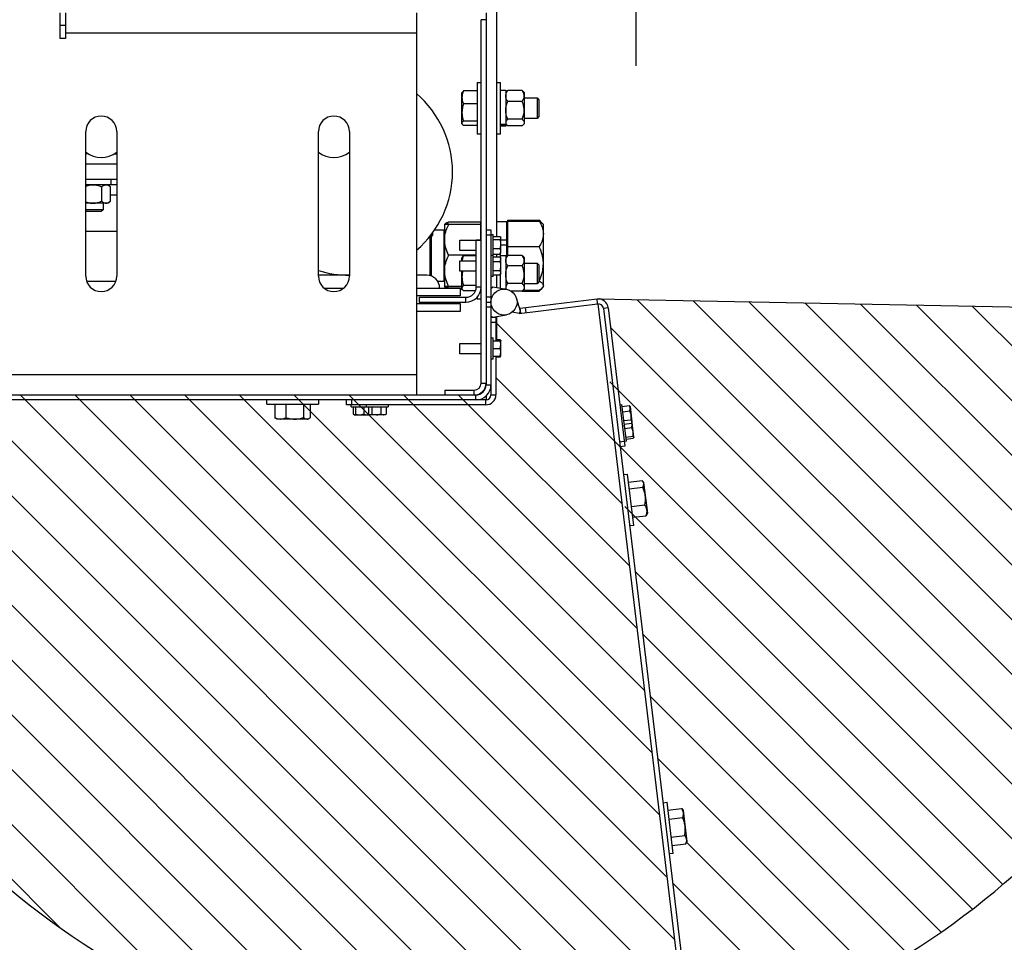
# Model space of a CAD drawing. Header units: inches. Extents: x 170 to 288, y 234 to 248.
# Tile 252 of 256: x 231.731 to 232.526, y 237.284 to 238.028. Entities that reach past the tile are written whole.
import ezdxf

# ---------------------------------------------------------------- set-up
doc = ezdxf.new("R2010")
doc.units = ezdxf.units.IN
doc.header["$LTSCALE"] = 0.25
doc.header["$MEASUREMENT"] = 0
doc.layers.add('ANNOTATIONS', color=1, linetype='Continuous')
doc.layers.add('STANDARD Z GUIDE MOTOR LH', color=7, linetype='Continuous')
doc.styles.add('ARIAL', font='arial.ttf', dxfattribs={"height": 0.09375})
doc.dimstyles.new('STANDARD$0', dxfattribs={"dimtxt": 0.09375, "dimasz": 0.09375, "dimexe": 0.03125, "dimexo": 0.046875, "dimgap": 0.09, "dimtad": 0, "dimtih": 1, "dimtoh": 1, "dimdec": 4, "dimzin": 0, "dimdsep": 46, "dimtxsty": 'ARIAL', "dimcen": 0.09, "dimadec": 0, "dimazin": 0, "dimtfac": 1, "dimtdec": 4, "dimtofl": 0, "dimtmove": 0, "dimatfit": 1, "dimfxl": 1, "dimtolj": 1, "dimtzin": 0, "dimarcsym": 0})

# ---------------------------------------------------------------- blocks, each defined once
blk = doc.blocks.new('*D30')
at = {"layer": 'ANNOTATIONS', "color": 0, "lineweight": -2, "transparency": 16777216}
for p, q in [((232.27545, 238.03768), (233.01223, 238.03768)), ((232.98098, 237.94393), (232.98098, 237.8032)), ((232.98098, 237.27493), (232.98098, 237.52619)), ((232.16224, 237.18118), (233.01223, 237.18118))]:
    blk.add_line(p, q, dxfattribs=at)
at = {"layer": 'ANNOTATIONS', "color": 0, "transparency": 16777216}
for points in [[(232.96536, 237.94393), (232.99661, 237.94393), (232.98098, 238.03768)], [(232.96536, 237.27493), (232.99661, 237.27493), (232.98098, 237.18118)]]:
    blk.add_solid(points, dxfattribs=at)
at = {"layer": 'defpoints', "color": 0, "transparency": 16777216}
for p in [(232.22858, 238.03768), (232.11536, 237.18118), (232.98098, 237.18118)]:
    blk.add_point(p, dxfattribs=at)
at = {"layer": 'ANNOTATIONS', "color": 0, "transparency": 16777216, "insert": (232.98098, 237.6647), "char_height": 0.09375, "attachment_point": 5, "style": 'ARIAL'}
blk.add_mtext('\\A1;25 3/8"', dxfattribs=at)
blk = doc.blocks.new('*D27')
at = {"layer": 'ANNOTATIONS', "color": 0, "lineweight": -2, "transparency": 16777216}
for p, q in [((231.50844, 237.83422), (231.50844, 236.99501)), ((232.74081, 237.74534), (232.74081, 236.99501)), ((231.60219, 237.02626), (231.83514, 237.02626)), ((232.64706, 237.02626), (232.41412, 237.02626))]:
    blk.add_line(p, q, dxfattribs=at)
at = {"layer": 'ANNOTATIONS', "color": 0, "transparency": 16777216}
for points in [[(231.60219, 237.04189), (231.60219, 237.01064), (231.50844, 237.02626)], [(232.64706, 237.04189), (232.64706, 237.01064), (232.74081, 237.02626)]]:
    blk.add_solid(points, dxfattribs=at)
at = {"layer": 'defpoints', "color": 0, "transparency": 16777216}
for p in [(231.50844, 237.88109), (232.74081, 237.79222), (232.74081, 237.02626)]:
    blk.add_point(p, dxfattribs=at)
at = {"layer": 'ANNOTATIONS', "color": 0, "transparency": 16777216, "insert": (232.12463, 237.02626), "char_height": 0.09375, "attachment_point": 5, "style": 'ARIAL'}
blk.add_mtext('\\A1;35 3/4"', dxfattribs=at)

msp = doc.modelspace()

# ---------------------------------------------------------------- linework, layer by layer
at = {"layer": 'STANDARD Z GUIDE MOTOR LH'}
for p, q in [((232.22858, 238.27489), (232.22858, 237.99081)), ((232.11608, 238.03768), (232.11608, 237.85317)), ((231.76411, 238.01288), (231.76411, 238.03372)), ((231.76828, 238.03372), (231.76828, 238.01288)), ((232.05161, 238.03372), (232.05161, 237.72518)), ((232.10774, 238.02805), (232.10378, 238.02805)), ((232.10378, 237.73482), (232.10378, 238.02805)), ((232.10774, 238.03372), (232.10774, 237.73352)), ((231.76828, 238.0233), (231.76411, 238.0233)), ((231.76828, 238.01288), (231.76411, 238.01288)), ((232.05161, 238.01705), (231.76828, 238.01705)), ((232.10044, 237.97747), (232.10378, 237.97747)), ((232.10044, 237.97747), (232.10044, 237.9358)), ((232.11608, 237.97747), (232.11941, 237.97747)), ((232.11941, 237.9358), (232.11941, 237.97747)), ((232.08831, 237.96913), (232.08855, 237.96955)), ((232.08831, 237.94413), (232.08831, 237.96913)), ((232.10044, 237.97053), (232.08943, 237.97053)), ((232.11941, 237.97112), (232.12358, 237.97112)), ((232.12358, 237.97112), (232.12358, 237.94215)), ((232.12358, 237.96913), (232.12441, 237.9701)), ((232.13684, 237.97092), (232.12524, 237.97092)), ((232.13768, 237.9701), (232.13851, 237.96913)), ((232.13851, 237.96913), (232.13851, 237.94413)), ((232.13851, 237.96497), (232.14892, 237.96497)), ((232.14892, 237.96497), (232.15044, 237.96344)), ((232.14892, 237.96497), (232.14892, 237.9483)), ((232.10044, 237.96018), (232.08943, 237.96018)), ((232.13684, 237.96199), (232.12524, 237.96199)), ((232.15044, 237.96344), (232.15044, 237.94983)), ((232.14892, 237.9483), (232.13851, 237.9483)), ((232.15044, 237.94983), (232.14892, 237.9483)), ((232.08855, 237.94372), (232.08831, 237.94413)), ((232.10044, 237.94629), (232.08943, 237.94629)), ((232.10044, 237.94274), (232.08943, 237.94274)), ((232.11941, 237.94365), (232.12358, 237.94365)), ((232.11941, 237.94281), (232.12358, 237.94281)), ((232.12358, 237.94215), (232.11941, 237.94215)), ((232.12441, 237.94317), (232.12358, 237.94413)), ((232.13684, 237.94771), (232.12524, 237.94771)), ((232.13684, 237.94235), (232.12524, 237.94235)), ((232.13851, 237.94413), (232.13768, 237.94317)), ((231.78473, 237.82112), (231.78473, 237.93778)), ((231.80973, 237.93778), (231.80973, 237.82112)), ((231.97244, 237.82112), (231.97244, 237.93778)), ((231.99744, 237.93778), (231.99744, 237.82112)), ((232.10378, 237.9358), (232.10044, 237.9358)), ((232.11941, 237.9358), (232.11608, 237.9358)), ((231.78662, 237.91987), (231.78473, 237.91987)), ((231.80788, 237.91987), (231.80973, 237.91987)), ((231.80973, 237.91153), (231.78473, 237.91153)), ((231.80973, 237.89903), (231.78473, 237.89903)), ((231.80973, 237.89487), (231.78473, 237.89487)), ((231.79758, 237.8816), (231.79758, 237.8932)), ((231.80286, 237.89487), (231.8048, 237.8932)), ((231.8048, 237.8816), (231.8048, 237.8932)), ((231.80485, 237.89903), (231.80485, 237.89487)), ((231.8048, 237.8866), (231.80973, 237.8866)), ((231.80286, 237.87993), (231.78473, 237.87993)), ((231.7987, 237.87993), (231.7987, 237.87473)), ((231.8048, 237.8816), (231.80286, 237.87993)), ((231.7987, 237.87473), (231.78473, 237.87473)), ((231.79717, 237.8732), (231.78473, 237.8732)), ((231.7987, 237.87473), (231.79717, 237.8732)), ((232.07421, 237.86269), (232.07451, 237.86304)), ((232.07421, 237.86268), (232.07421, 237.81269)), ((232.10324, 237.86474), (232.07754, 237.86474)), ((232.10324, 237.8628), (232.07754, 237.8628)), ((232.10324, 237.86474), (232.10324, 237.85021)), ((232.10324, 237.86268), (232.10378, 237.86268)), ((232.11608, 237.86513), (232.12441, 237.86513)), ((232.12441, 237.83677), (232.12441, 237.86513)), ((232.12441, 237.86268), (232.12494, 237.86268)), ((232.12494, 237.86638), (232.12494, 237.83736)), ((232.12494, 237.86638), (232.15064, 237.86638)), ((232.12494, 237.86552), (232.15064, 237.86552)), ((232.15064, 237.86638), (232.15144, 237.86502)), ((232.15195, 237.86503), (232.15324, 237.86354)), ((232.15324, 237.86354), (232.15398, 237.86268)), ((232.15398, 237.81268), (232.15398, 237.86268)), ((231.80973, 237.85727), (231.78473, 237.85727)), ((232.06245, 237.85323), (232.06245, 237.82155)), ((232.06415, 237.85372), (232.06271, 237.85356)), ((232.06295, 237.82141), (232.06295, 237.85358)), ((232.06337, 237.85363), (232.06337, 237.82126)), ((232.06367, 237.8548), (232.06441, 237.8548)), ((232.06441, 237.85578), (232.06441, 237.85378)), ((232.06634, 237.85852), (232.07379, 237.85852)), ((232.07379, 237.85852), (232.07379, 237.81685)), ((232.07379, 237.85435), (232.07421, 237.85435)), ((232.10774, 237.85854), (232.11171, 237.85854)), ((232.10774, 237.85438), (232.11171, 237.85438)), ((232.11171, 237.85854), (232.11171, 237.72538)), ((232.11171, 237.85471), (232.11338, 237.85471)), ((232.11338, 237.82071), (232.11338, 237.85471)), ((232.11338, 237.85317), (232.11915, 237.85317)), ((232.11943, 237.85278), (232.11971, 237.85229)), ((232.08671, 237.85021), (232.10378, 237.85021)), ((232.08671, 237.84188), (232.08671, 237.85021)), ((232.10378, 237.85011), (232.09981, 237.85011)), ((232.09981, 237.81241), (232.09981, 237.85011)), ((232.11338, 237.8506), (232.11915, 237.8506)), ((232.11915, 237.8506), (232.11971, 237.85188)), ((232.11971, 237.83979), (232.11971, 237.85229)), ((232.12441, 237.85012), (232.11971, 237.85012)), ((232.12441, 237.84614), (232.11971, 237.84614)), ((232.12494, 237.84497), (232.15064, 237.84497)), ((232.09981, 237.83791), (232.07754, 237.83791)), ((232.09981, 237.84188), (232.08671, 237.84188)), ((232.08869, 237.83644), (232.08943, 237.83742)), ((232.09981, 237.83742), (232.08943, 237.83742)), ((232.11171, 237.83804), (232.11338, 237.83804)), ((232.11338, 237.84347), (232.11915, 237.84347)), ((232.11338, 237.83892), (232.11915, 237.83892)), ((232.11608, 237.83892), (232.11608, 237.83659)), ((232.11915, 237.83892), (232.11971, 237.8412)), ((232.11935, 237.83935), (232.11915, 237.83892)), ((232.11941, 237.83643), (232.11941, 237.83925)), ((232.11941, 237.83778), (232.12358, 237.83778)), ((232.11971, 237.83979), (232.11943, 237.83931)), ((232.12358, 237.83778), (232.12358, 237.81064)), ((232.12358, 237.8358), (232.12474, 237.83715)), ((232.12524, 237.83769), (232.12473, 237.83712)), ((232.13684, 237.83769), (232.12524, 237.83769)), ((232.13684, 237.83769), (232.13736, 237.83712)), ((232.13735, 237.83715), (232.13851, 237.8358)), ((232.08671, 237.83354), (232.09981, 237.83354)), ((232.08671, 237.82521), (232.08671, 237.83354)), ((232.08831, 237.8358), (232.08868, 237.83644)), ((232.08831, 237.83354), (232.08831, 237.8358)), ((232.11338, 237.83659), (232.11915, 237.83659)), ((232.11338, 237.83299), (232.11915, 237.83299)), ((232.11915, 237.83659), (232.11971, 237.83563)), ((232.11915, 237.83299), (232.11971, 237.83479)), ((232.11971, 237.82313), (232.11971, 237.83563)), ((232.13684, 237.82951), (232.12524, 237.82951)), ((232.13851, 237.8358), (232.13851, 237.8108)), ((232.13851, 237.83163), (232.14892, 237.83163)), ((232.14892, 237.83163), (232.15044, 237.83011)), ((232.14892, 237.83163), (232.14892, 237.81497)), ((232.15044, 237.83011), (232.15044, 237.81649)), ((231.99744, 237.82188), (231.97244, 237.82188)), ((232.05983, 237.82188), (232.05161, 237.82188)), ((232.07421, 237.82102), (232.07379, 237.82102)), ((232.09981, 237.82521), (232.08671, 237.82521)), ((232.08831, 237.8108), (232.08831, 237.82521)), ((232.11338, 237.82577), (232.11915, 237.82577)), ((232.11338, 237.82216), (232.11915, 237.82216)), ((232.11608, 237.82216), (232.11608, 237.81202)), ((232.11915, 237.82216), (232.11971, 237.82396)), ((232.11971, 237.82313), (232.11915, 237.82216)), ((232.11941, 237.81141), (232.11941, 237.82246)), ((231.80898, 237.81685), (231.78549, 237.81685)), ((232.07379, 237.81685), (232.06874, 237.81685)), ((232.09981, 237.81363), (232.08943, 237.81363)), ((232.11338, 237.82071), (232.11171, 237.82071)), ((232.13684, 237.81512), (232.12524, 237.81512)), ((232.14892, 237.81497), (232.13851, 237.81497)), ((232.15044, 237.81649), (232.14892, 237.81497)), ((232.15044, 237.81713), (232.15064, 237.81713)), ((231.977, 237.81147), (231.99289, 237.81147)), ((232.05161, 237.81147), (232.08691, 237.81147)), ((232.08691, 237.80522), (232.05161, 237.80522)), ((232.07451, 237.81233), (232.07421, 237.81268)), ((232.07421, 237.81268), (232.07421, 237.81268)), ((232.08831, 237.8128), (232.07754, 237.8128)), ((232.08831, 237.81257), (232.07754, 237.81257)), ((232.08691, 237.81147), (232.08691, 237.80522)), ((232.08841, 237.81063), (232.08691, 237.81063)), ((232.08868, 237.81016), (232.08831, 237.8108)), ((232.09916, 237.80919), (232.08943, 237.80919)), ((232.09981, 237.81241), (232.10378, 237.81241)), ((232.11171, 237.8112), (232.11331, 237.81254)), ((232.11331, 237.81254), (232.12412, 237.81054)), ((232.12294, 237.81075), (232.12358, 237.81075)), ((232.12375, 237.8106), (232.12358, 237.8108)), ((232.13684, 237.80891), (232.12809, 237.80891)), ((232.13691, 237.80899), (232.15064, 237.80899)), ((232.13851, 237.8108), (232.13735, 237.80946)), ((232.13769, 237.80985), (232.15064, 237.80985)), ((232.15324, 237.81183), (232.15195, 237.81034)), ((232.15398, 237.81268), (232.15324, 237.81183)), ((232.05161, 237.79897), (232.08691, 237.79897)), ((232.05378, 237.80408), (232.09148, 237.80408)), ((232.05378, 237.80408), (232.05378, 237.80011)), ((232.05378, 237.80011), (232.09148, 237.80011)), ((232.08691, 237.79897), (232.08691, 237.79272)), ((232.09148, 237.80011), (232.09148, 237.80408)), ((232.10044, 237.80399), (232.10044, 237.80247)), ((232.10378, 237.80247), (232.10044, 237.80247)), ((232.10774, 237.80438), (232.11171, 237.80438)), ((232.10774, 237.80021), (232.11171, 237.80021)), ((232.13551, 237.79285), (232.13223, 237.80334)), ((232.13438, 237.7911), (232.19775, 237.79874)), ((232.13523, 237.7952), (232.19728, 237.80268)), ((232.19775, 237.79874), (232.19728, 237.80268)), ((232.19728, 237.80268), (232.74081, 237.79222)), ((232.19795, 237.79876), (232.26477, 237.24444)), ((232.22971, 237.80206), (232.61097, 237.4208)), ((232.27477, 237.80119), (232.6297, 237.44626)), ((232.31983, 237.80032), (232.64726, 237.47289)), ((232.36489, 237.79945), (232.66361, 237.50073)), ((232.40995, 237.79859), (232.67871, 237.52983)), ((232.45502, 237.79772), (232.69248, 237.56026)), ((232.08691, 237.79272), (232.05161, 237.79272)), ((232.11171, 237.79602), (232.10774, 237.79602)), ((232.11171, 237.78922), (232.11331, 237.78788)), ((232.11331, 237.78788), (232.12412, 237.78989)), ((232.13438, 237.7911), (232.12892, 237.79214)), ((232.13438, 237.7911), (232.13551, 237.79285)), ((232.1357, 237.79126), (232.13523, 237.7952)), ((232.13937, 237.7957), (232.13984, 237.79176)), ((232.20633, 237.79558), (232.20239, 237.7951)), ((232.20239, 237.7951), (232.26871, 237.24492)), ((232.20633, 237.79558), (232.21979, 237.68389)), ((232.50008, 237.79685), (232.70484, 237.59209)), ((232.11171, 237.78788), (232.11568, 237.78788)), ((232.11568, 237.78372), (232.11171, 237.78372)), ((232.11568, 237.78788), (232.11568, 237.76893)), ((232.11608, 237.7884), (232.11608, 237.76988)), ((232.11608, 237.78311), (232.21132, 237.68786)), ((231.50351, 237.77695), (232.09895, 237.18151)), ((232.20829, 237.77928), (232.59109, 237.39648)), ((232.08671, 237.76685), (232.10378, 237.76685)), ((232.08671, 237.75852), (232.08671, 237.76685)), ((232.11171, 237.77135), (232.11338, 237.77135)), ((232.11338, 237.75402), (232.11338, 237.77135)), ((232.11338, 237.76893), (232.11915, 237.76893)), ((232.11568, 237.76988), (232.11915, 237.76988)), ((232.11568, 237.76987), (232.11915, 237.76987)), ((232.11568, 237.76983), (232.11915, 237.76983)), ((232.11568, 237.7697), (232.11915, 237.7697)), ((232.11568, 237.76943), (232.11915, 237.76943)), ((232.1192, 237.76965), (232.11915, 237.76983)), ((232.11915, 237.76983), (232.11933, 237.76957)), ((232.11923, 237.76938), (232.11915, 237.7697)), ((232.11926, 237.76893), (232.11915, 237.76943)), ((232.11915, 237.76268), (232.11971, 237.76581)), ((232.11943, 237.76942), (232.11956, 237.7692)), ((232.11956, 237.7692), (232.11966, 237.76901)), ((232.11971, 237.75643), (232.11971, 237.76893)), ((232.10378, 237.75852), (232.08671, 237.75852)), ((232.11338, 237.76268), (232.11915, 237.76268)), ((232.11915, 237.75643), (232.11971, 237.75956)), ((232.11338, 237.75402), (232.11171, 237.75402)), ((232.11338, 237.75643), (232.11915, 237.75643)), ((232.11568, 237.75643), (232.11568, 237.72538)), ((232.11568, 237.75594), (232.11915, 237.75594)), ((232.11915, 237.75594), (232.11967, 237.75636)), ((231.58494, 237.74185), (232.05161, 237.74185)), ((232.10378, 237.73482), (232.10774, 237.73482)), ((232.11568, 237.73931), (232.21738, 237.63761)), ((232.20766, 237.73571), (232.57009, 237.37328)), ((231.50717, 237.7291), (232.0511, 237.18517)), ((232.07441, 237.72915), (232.09811, 237.72915)), ((232.07441, 237.72915), (232.07441, 237.72518)), ((232.09811, 237.72518), (232.09811, 237.72915)), ((232.10774, 237.73352), (232.11171, 237.73352)), ((232.09941, 237.72518), (231.55338, 237.72518)), ((232.10754, 237.72122), (231.55338, 237.72122)), ((231.59947, 237.72518), (232.14305, 237.18161)), ((231.64367, 237.72518), (232.18444, 237.18441)), ((231.68786, 237.72518), (232.18606, 237.22699)), ((231.73206, 237.72518), (232.21439, 237.24285)), ((231.77625, 237.72518), (232.23951, 237.26192)), ((231.82044, 237.72518), (232.25978, 237.28585)), ((231.86464, 237.72518), (232.25373, 237.3361)), ((231.90883, 237.72518), (232.24767, 237.38635)), ((231.93078, 237.71788), (231.93078, 237.72122)), ((231.93078, 237.71788), (231.97244, 237.71788)), ((231.93732, 237.71788), (231.93732, 237.70687)), ((231.94621, 237.71788), (231.94621, 237.70687)), ((231.95303, 237.72518), (232.24161, 237.4366)), ((231.96051, 237.71788), (231.96051, 237.70687)), ((231.9659, 237.71788), (231.9659, 237.70687)), ((231.97244, 237.72122), (231.97244, 237.71788)), ((231.99504, 237.71725), (231.99504, 237.72122)), ((231.99722, 237.72518), (232.23555, 237.48685)), ((231.99921, 237.72122), (231.99921, 237.71725)), ((232.04141, 237.72518), (232.22949, 237.5371)), ((232.08561, 237.72518), (232.22344, 237.58736)), ((232.09941, 237.72122), (232.09941, 237.72518)), ((232.10754, 237.71725), (232.10754, 237.72122)), ((232.10774, 237.72447), (232.10774, 237.72122)), ((232.11171, 237.72538), (232.11568, 237.72538)), ((232.10754, 237.71725), (231.99504, 237.71725)), ((231.99888, 237.71558), (231.99888, 237.71725)), ((231.99888, 237.71558), (232.02871, 237.71558)), ((232.00062, 237.71558), (232.00062, 237.70981)), ((232.00231, 237.71558), (232.00231, 237.70981)), ((232.00231, 237.70981), (232.00577, 237.70925)), ((232.00923, 237.71558), (232.00923, 237.70981)), ((232.00923, 237.70981), (232.01185, 237.70925)), ((232.01138, 237.71558), (232.01138, 237.71725)), ((232.01289, 237.71558), (232.01289, 237.70981)), ((232.01566, 237.71558), (232.01566, 237.70981)), ((232.01566, 237.70981), (232.01924, 237.70925)), ((232.02282, 237.71558), (232.02282, 237.70981)), ((232.02282, 237.70981), (232.02501, 237.70925)), ((232.0272, 237.71558), (232.0272, 237.70981)), ((232.02871, 237.71725), (232.02871, 237.71558)), ((232.21576, 237.71731), (232.21742, 237.71751)), ((232.22099, 237.68789), (232.21742, 237.71751)), ((232.2176, 237.71601), (232.22333, 237.7167)), ((232.21812, 237.71166), (232.22386, 237.71235)), ((232.22363, 237.71635), (232.22399, 237.71587)), ((232.22386, 237.71235), (232.22415, 237.7146)), ((232.22399, 237.71587), (232.22549, 237.70346)), ((231.93911, 237.70575), (231.93813, 237.70632)), ((231.96411, 237.70575), (231.93911, 237.70575)), ((231.96509, 237.70632), (231.96411, 237.70575)), ((232.00129, 237.70925), (232.00112, 237.70935)), ((232.00147, 237.70925), (232.01327, 237.70925)), ((232.01379, 237.70925), (232.01327, 237.70955)), ((232.02629, 237.70925), (232.01379, 237.70925)), ((232.02681, 237.70955), (232.02629, 237.70925)), ((232.21898, 237.70456), (232.22471, 237.70525)), ((232.21931, 237.7018), (232.22504, 237.70249)), ((232.22471, 237.70525), (232.22484, 237.70887)), ((232.22549, 237.70346), (232.22525, 237.70291)), ((232.22697, 237.69122), (232.22555, 237.70294)), ((232.21949, 237.7003), (232.21784, 237.7001)), ((232.21975, 237.69817), (232.22548, 237.69886)), ((232.22548, 237.69886), (232.22572, 237.70153)), ((232.22631, 237.69199), (232.22645, 237.69549)), ((232.21132, 237.68786), (232.54798, 237.35121)), ((232.21536, 237.68755), (232.21929, 237.68802)), ((232.22099, 237.68789), (232.21933, 237.68769)), ((232.22058, 237.6913), (232.22631, 237.69199)), ((232.22078, 237.68963), (232.22651, 237.69032)), ((232.22699, 237.69105), (232.22691, 237.69086)), ((232.21979, 237.68389), (232.21585, 237.68341)), ((231.51555, 237.67652), (231.99852, 237.19355)), ((232.21856, 237.66097), (232.22187, 237.66137)), ((232.22685, 237.62001), (232.22187, 237.66137)), ((232.22265, 237.65488), (232.23359, 237.6562)), ((232.23423, 237.65545), (232.23491, 237.65455)), ((232.23491, 237.65455), (232.2379, 237.62973)), ((232.2233, 237.64952), (232.23423, 237.65084)), ((232.21971, 237.63528), (232.52474, 237.33025)), ((232.22501, 237.63533), (232.23594, 237.63665)), ((232.22607, 237.6265), (232.23701, 237.62782)), ((232.2379, 237.62973), (232.23746, 237.62869)), ((231.53076, 237.61712), (231.93912, 237.20877)), ((232.22685, 237.62001), (232.22354, 237.61961)), ((232.22798, 237.58281), (232.50038, 237.31042)), ((231.55765, 237.54604), (231.86803, 237.23565)), ((232.23404, 237.53256), (232.47487, 237.29173)), ((232.2401, 237.48231), (232.44819, 237.27421)), ((231.61655, 237.44294), (231.76494, 237.29455)), ((232.24615, 237.43206), (232.42031, 237.2579)), ((232.25047, 237.39622), (232.25378, 237.39662)), ((232.25877, 237.35526), (232.25378, 237.39662)), ((232.25455, 237.39027), (232.26549, 237.39159)), ((232.25544, 237.38287), (232.26638, 237.38419)), ((232.26549, 237.39159), (232.26557, 237.39145)), ((232.26559, 237.39145), (232.26683, 237.3898)), ((232.26683, 237.3898), (232.26982, 237.36498)), ((232.25717, 237.36854), (232.2681, 237.36986)), ((232.258, 237.36161), (232.26894, 237.36293)), ((232.26982, 237.36498), (232.26901, 237.36308)), ((232.26958, 237.36443), (232.39116, 237.24286)), ((232.25877, 237.35526), (232.25546, 237.35486)), ((232.25827, 237.33155), (232.36068, 237.22914))]:
    msp.add_line(p, q, dxfattribs=at)
msp.add_circle((232.12221, 237.80021), 0.0105, dxfattribs=at)
for centre, radius, start, end in [((231.99733, 237.90522), 0.08333, 310.64724, 49.35273), ((231.79723, 237.93778), 0.0125, 0, 180), ((231.98494, 237.93778), 0.0125, 0, 180), ((231.79725, 237.93778), 0.02083, 233.07279, 306.81262), ((231.98495, 237.93778), 0.02083, 233.10145, 306.84126), ((232.12196, 237.80015), 0.6189, 172.51421, 359.26611), ((232.06417, 237.85422), 0.000505, 267.56796, 298.35549), ((231.79723, 237.82112), 0.0125, 180, 0), ((231.99733, 237.90522), 0.08333, 252.62646, 270.08021), ((231.98494, 237.82112), 0.0125, 180, 0), ((232.05983, 237.81147), 0.01042, 360, 90), ((232.09148, 237.81241), 0.0123, 270, 0), ((232.09148, 237.81241), 0.00833, 270, 0), ((232.19825, 237.7946), 0.00813, 6.87352, 96.87352), ((232.19825, 237.7946), 0.00417, 6.87352, 96.87352), ((232.09811, 237.73482), 0.00963, 270, 0), ((232.09811, 237.73482), 0.00567, 270, 0), ((232.09941, 237.73352), 0.00833, 270, 0), ((232.09941, 237.73352), 0.0123, 270, 0), ((232.10754, 237.72538), 0.00813, 270, 0), ((232.10754, 237.72538), 0.00417, 270, 0)]:
    msp.add_arc(centre, radius, start, end, dxfattribs=at)
for points, knots in [([(232.08943, 237.97053), (232.08928, 237.97014), (232.08862, 237.96845), (232.08844, 237.9667), (232.08831, 237.96535)], [0, 0, 0, 0, 0.229361, 1, 1, 1, 1]), ([(232.08831, 237.96535), (232.08832, 237.96492), (232.08838, 237.96317), (232.08898, 237.96147), (232.08943, 237.96018)], [0, 0, 0, 0, 0.246304, 1, 1, 1, 1]), ([(232.08858, 237.96953), (232.0886, 237.96959), (232.08872, 237.96993), (232.08911, 237.97025), (232.08943, 237.97053)], [0, 0, 0, 0, 0.169502, 1, 1, 1, 1]), ([(232.12358, 237.96646), (232.12364, 237.96708), (232.12377, 237.96835), (232.12452, 237.96983), (232.12508, 237.97068), (232.12524, 237.97092)], [0, 0, 0, 0, 0.406291, 0.827268, 1, 1, 1, 1]), ([(232.12524, 237.96199), (232.12481, 237.96269), (232.12391, 237.9641), (232.12358, 237.96564), (232.12358, 237.96644), (232.12358, 237.96646)], [0, 0, 0, 0, 0.4843418, 0.9863244, 1, 1, 1, 1]), ([(232.12524, 237.97092), (232.12498, 237.9707), (232.12465, 237.97042), (232.12445, 237.97013), (232.12441, 237.97008)], [0, 0, 0, 0, 0.815668, 1, 1, 1, 1]), ([(232.13851, 237.96646), (232.13845, 237.96708), (232.13832, 237.96835), (232.13757, 237.96983), (232.13701, 237.97068), (232.13684, 237.97092)], [0, 0, 0, 0, 0.406291, 0.827268, 1, 1, 1, 1]), ([(232.13684, 237.97092), (232.13711, 237.9707), (232.13744, 237.97042), (232.13763, 237.97013), (232.13767, 237.97008)], [0, 0, 0, 0, 0.815668, 1, 1, 1, 1]), ([(232.13684, 237.96199), (232.13728, 237.96269), (232.13817, 237.9641), (232.13851, 237.96564), (232.13851, 237.96644), (232.13851, 237.96646)], [0, 0, 0, 0, 0.484341, 0.986325, 1, 1, 1, 1]), ([(232.08943, 237.96018), (232.08911, 237.95906), (232.08848, 237.95678), (232.08837, 237.95443), (232.08831, 237.95324)], [0, 0, 0, 0, 0.495458, 1, 1, 1, 1]), ([(232.12358, 237.95485), (232.12364, 237.95585), (232.12377, 237.95788), (232.12452, 237.96025), (232.12508, 237.9616), (232.12524, 237.96199)], [0, 0, 0, 0, 0.406293, 0.827268, 1, 1, 1, 1]), ([(232.13851, 237.95485), (232.13845, 237.95585), (232.13832, 237.95788), (232.13757, 237.96025), (232.13701, 237.9616), (232.13684, 237.96199)], [0, 0, 0, 0, 0.406293, 0.827268, 1, 1, 1, 1]), ([(232.08831, 237.95324), (232.08831, 237.95307), (232.08832, 237.95183), (232.08856, 237.94948), (232.08914, 237.94736), (232.08943, 237.94629)], [0, 0, 0, 0, 0.07009, 0.530784, 1, 1, 1, 1]), ([(232.12524, 237.94771), (232.12481, 237.94882), (232.12391, 237.95108), (232.12358, 237.95355), (232.12358, 237.95482), (232.12358, 237.95485)], [0, 0, 0, 0, 0.484341, 0.986328, 1, 1, 1, 1]), ([(232.13684, 237.94771), (232.13728, 237.94882), (232.13817, 237.95108), (232.13851, 237.95355), (232.13851, 237.95482), (232.13851, 237.95485)], [0, 0, 0, 0, 0.48434, 0.986328, 1, 1, 1, 1]), ([(232.08943, 237.94629), (232.08911, 237.94601), (232.08848, 237.94542), (232.08837, 237.94482), (232.08831, 237.94452)], [0, 0, 0, 0, 0.495459, 1, 1, 1, 1]), ([(232.08831, 237.94452), (232.08831, 237.94448), (232.08832, 237.94416), (232.08856, 237.94356), (232.08914, 237.94302), (232.08943, 237.94274)], [0, 0, 0, 0, 0.07009, 0.530787, 1, 1, 1, 1]), ([(232.12524, 237.94771), (232.125, 237.94748), (232.12441, 237.94694), (232.12373, 237.94605), (232.12363, 237.94537), (232.12358, 237.94503)], [0, 0, 0, 0, 0.265458, 0.628076, 1, 1, 1, 1]), ([(232.12358, 237.94503), (232.12358, 237.94497), (232.12359, 237.94456), (232.12386, 237.94382), (232.12453, 237.94299), (232.12507, 237.94251), (232.12524, 237.94235)], [0, 0, 0, 0, 0.066533, 0.435283, 0.814551, 1, 1, 1, 1]), ([(232.13684, 237.94771), (232.13709, 237.94748), (232.13768, 237.94694), (232.13835, 237.94605), (232.13846, 237.94537), (232.13851, 237.94503)], [0, 0, 0, 0, 0.265458, 0.628079, 1, 1, 1, 1]), ([(232.13851, 237.94503), (232.13851, 237.94497), (232.1385, 237.94456), (232.13822, 237.94382), (232.13756, 237.94299), (232.13702, 237.94251), (232.13684, 237.94235)], [0, 0, 0, 0, 0.066533, 0.435283, 0.814551, 1, 1, 1, 1]), ([(231.78473, 237.89375), (231.78534, 237.89398), (231.7871, 237.89464), (231.78905, 237.89486), (231.79033, 237.89487), (231.79036, 237.89487)], [0, 0, 0, 0, 0.33405, 0.982337, 1, 1, 1, 1]), ([(231.79036, 237.89487), (231.79137, 237.8948), (231.79343, 237.89467), (231.79582, 237.89393), (231.79718, 237.89336), (231.79758, 237.8932)], [0, 0, 0, 0, 0.406305, 0.827274, 1, 1, 1, 1]), ([(231.79758, 237.8932), (231.79789, 237.89345), (231.79861, 237.89403), (231.79981, 237.89471), (231.80073, 237.89481), (231.80119, 237.89487)], [0, 0, 0, 0, 0.265462, 0.628093, 1, 1, 1, 1]), ([(231.80119, 237.89487), (231.80127, 237.89487), (231.80181, 237.89485), (231.80282, 237.89458), (231.80394, 237.89391), (231.80458, 237.89338), (231.8048, 237.8932)], [0, 0, 0, 0, 0.066557, 0.435277, 0.814551, 1, 1, 1, 1]), ([(231.78473, 237.88105), (231.78534, 237.88082), (231.7871, 237.88016), (231.78905, 237.87994), (231.79033, 237.87993), (231.79036, 237.87993)], [0, 0, 0, 0, 0.33405, 0.982337, 1, 1, 1, 1]), ([(231.79036, 237.87993), (231.79137, 237.88), (231.79343, 237.88013), (231.79582, 237.88087), (231.79718, 237.88144), (231.79758, 237.8816)], [0, 0, 0, 0, 0.406305, 0.827274, 1, 1, 1, 1]), ([(231.79758, 237.8816), (231.79789, 237.88135), (231.79861, 237.88077), (231.79981, 237.88009), (231.80073, 237.87999), (231.80119, 237.87993)], [0, 0, 0, 0, 0.265462, 0.628093, 1, 1, 1, 1]), ([(231.80119, 237.87993), (231.80127, 237.87994), (231.80181, 237.87995), (231.80282, 237.88022), (231.80394, 237.88089), (231.80458, 237.88142), (231.8048, 237.8816)], [0, 0, 0, 0, 0.066557, 0.435277, 0.814551, 1, 1, 1, 1]), ([(232.07421, 237.85035), (232.07434, 237.8521), (232.07459, 237.85564), (232.07609, 237.85977), (232.07722, 237.86211), (232.07754, 237.8628)], [0, 0, 0, 0, 0.406289, 0.827263, 1, 1, 1, 1]), ([(232.07754, 237.8628), (232.07705, 237.86279), (232.07588, 237.86277), (232.07453, 237.86273), (232.07432, 237.8627), (232.07421, 237.86268)], [0, 0, 0, 0, 0.2654615, 0.6280791, 1, 1, 1, 1]), ([(232.07754, 237.86474), (232.07705, 237.86453), (232.0759, 237.86405), (232.07482, 237.86348), (232.07464, 237.86311), (232.0746, 237.86303)], [0, 0, 0, 0, 0.369999, 0.875402, 1, 1, 1, 1]), ([(232.07654, 237.86278), (232.07655, 237.86282), (232.0768, 237.86349), (232.07718, 237.86413), (232.07754, 237.86474)], [0, 0, 0, 0, 0.059163, 1, 1, 1, 1]), ([(232.15191, 237.865), (232.15181, 237.86514), (232.15149, 237.86561), (232.15099, 237.86606), (232.15064, 237.86638)], [0, 0, 0, 0, 0.29848, 1, 1, 1, 1]), ([(232.15064, 237.86552), (232.15152, 237.86392), (232.15286, 237.86149), (232.15378, 237.85805), (232.15397, 237.85623), (232.15398, 237.85529), (232.15398, 237.85524)], [0, 0, 0, 0, 0.483912, 0.7351916, 0.9863413, 1, 1, 1, 1]), ([(232.15322, 237.86352), (232.15274, 237.86399), (232.15206, 237.86467), (232.15098, 237.86532), (232.15064, 237.86552)], [0, 0, 0, 0, 0.691165, 1, 1, 1, 1]), ([(232.11971, 237.85188), (232.11971, 237.85191), (232.1197, 237.85235), (232.11942, 237.85277), (232.11915, 237.85317)], [0, 0, 0, 0, 0.070199, 1, 1, 1, 1]), ([(232.15398, 237.85524), (232.15385, 237.8538), (232.15359, 237.85088), (232.1521, 237.84747), (232.15097, 237.84553), (232.15064, 237.84497)], [0, 0, 0, 0, 0.4062891, 0.8272683, 1, 1, 1, 1]), ([(232.07754, 237.83791), (232.07666, 237.83985), (232.07533, 237.84279), (232.07441, 237.84695), (232.07421, 237.84916), (232.07421, 237.8503), (232.07421, 237.85035)], [0, 0, 0, 0, 0.483912, 0.735193, 0.986341, 1, 1, 1, 1]), ([(232.11971, 237.84704), (232.1197, 237.84736), (232.11967, 237.84857), (232.11937, 237.84974), (232.11915, 237.8506)], [0, 0, 0, 0, 0.268635, 1, 1, 1, 1]), ([(232.11915, 237.84347), (232.11924, 237.84377), (232.11956, 237.84493), (232.11965, 237.84614), (232.11971, 237.84704)], [0, 0, 0, 0, 0.257549, 1, 1, 1, 1]), ([(232.15398, 237.83105), (232.15397, 237.83137), (232.15395, 237.83345), (232.1534, 237.83735), (232.15207, 237.84165), (232.151, 237.84415), (232.15064, 237.84497)], [0, 0, 0, 0, 0.066532, 0.435283, 0.814554, 1, 1, 1, 1]), ([(232.07421, 237.82536), (232.07434, 237.82711), (232.07459, 237.83069), (232.07609, 237.83485), (232.07722, 237.83722), (232.07754, 237.83791)], [0, 0, 0, 0, 0.40629, 0.827263, 1, 1, 1, 1]), ([(232.08943, 237.83742), (232.08927, 237.83705), (232.08874, 237.83579), (232.08859, 237.83448), (232.08849, 237.83354)], [0, 0, 0, 0, 0.286185, 1, 1, 1, 1]), ([(232.11971, 237.8412), (232.11971, 237.84125), (232.1197, 237.84202), (232.11942, 237.84277), (232.11915, 237.84347)], [0, 0, 0, 0, 0.0701991, 1, 1, 1, 1]), ([(232.12358, 237.8336), (232.12364, 237.83417), (232.12377, 237.83534), (232.12452, 237.83669), (232.12508, 237.83747), (232.12524, 237.83769)], [0, 0, 0, 0, 0.406294, 0.827267, 1, 1, 1, 1]), ([(232.13851, 237.8336), (232.13845, 237.83417), (232.13832, 237.83534), (232.13757, 237.83669), (232.13701, 237.83747), (232.13684, 237.83769)], [0, 0, 0, 0, 0.406294, 0.827267, 1, 1, 1, 1]), ([(232.11971, 237.83479), (232.11971, 237.83483), (232.1197, 237.83544), (232.11942, 237.83604), (232.11915, 237.83659)], [0, 0, 0, 0, 0.0702, 1, 1, 1, 1]), ([(232.11971, 237.82938), (232.1197, 237.82971), (232.11967, 237.83093), (232.11937, 237.83212), (232.11915, 237.83299)], [0, 0, 0, 0, 0.268631, 1, 1, 1, 1]), ([(232.11915, 237.82577), (232.11924, 237.82607), (232.11956, 237.82725), (232.11965, 237.82847), (232.11971, 237.82938)], [0, 0, 0, 0, 0.257549, 1, 1, 1, 1]), ([(232.12524, 237.82951), (232.12481, 237.83014), (232.12391, 237.83144), (232.12358, 237.83285), (232.12358, 237.83358), (232.12358, 237.8336)], [0, 0, 0, 0, 0.484344, 0.986329, 1, 1, 1, 1]), ([(232.12358, 237.82231), (232.12364, 237.82332), (232.12377, 237.82537), (232.12452, 237.82775), (232.12508, 237.82911), (232.12524, 237.82951)], [0, 0, 0, 0, 0.406293, 0.827268, 1, 1, 1, 1]), ([(232.13684, 237.82951), (232.13728, 237.83014), (232.13817, 237.83144), (232.13851, 237.83285), (232.13851, 237.83358), (232.13851, 237.8336)], [0, 0, 0, 0, 0.4843422, 0.986329, 1, 1, 1, 1]), ([(232.13851, 237.82231), (232.13845, 237.82332), (232.13832, 237.82537), (232.13757, 237.82775), (232.13701, 237.82911), (232.13684, 237.82951)], [0, 0, 0, 0, 0.406293, 0.827268, 1, 1, 1, 1]), ([(232.15064, 237.81713), (232.15114, 237.81831), (232.15231, 237.8211), (232.15366, 237.82575), (232.15387, 237.82927), (232.15398, 237.83105)], [0, 0, 0, 0, 0.2654571, 0.6280756, 1, 1, 1, 1]), ([(232.07754, 237.8128), (232.07666, 237.81475), (232.07533, 237.81772), (232.07441, 237.82192), (232.07421, 237.82415), (232.07421, 237.8253), (232.07421, 237.82536)], [0, 0, 0, 0, 0.483911, 0.735194, 0.986342, 1, 1, 1, 1]), ([(232.08883, 237.82521), (232.08876, 237.8249), (232.08839, 237.82342), (232.08834, 237.82189), (232.08831, 237.82068)], [0, 0, 0, 0, 0.208482, 1, 1, 1, 1]), ([(232.11971, 237.82396), (232.11971, 237.82401), (232.1197, 237.82462), (232.11942, 237.82521), (232.11915, 237.82577)], [0, 0, 0, 0, 0.0702, 1, 1, 1, 1]), ([(232.12524, 237.81512), (232.12481, 237.81624), (232.12391, 237.81852), (232.12358, 237.821), (232.12358, 237.82228), (232.12358, 237.82231)], [0, 0, 0, 0, 0.484341, 0.986325, 1, 1, 1, 1]), ([(232.13684, 237.81512), (232.13728, 237.81624), (232.13817, 237.81852), (232.13851, 237.821), (232.13851, 237.82228), (232.13851, 237.82231)], [0, 0, 0, 0, 0.4843392, 0.9863253, 1, 1, 1, 1]), ([(232.08831, 237.82068), (232.08831, 237.82052), (232.08832, 237.81925), (232.08856, 237.81686), (232.08914, 237.81471), (232.08943, 237.81363)], [0, 0, 0, 0, 0.070093, 0.530786, 1, 1, 1, 1]), ([(232.08943, 237.81363), (232.08911, 237.81327), (232.08848, 237.81254), (232.08837, 237.81179), (232.08831, 237.81141)], [0, 0, 0, 0, 0.4954589, 1, 1, 1, 1]), ([(232.12524, 237.81512), (232.125, 237.81486), (232.12441, 237.81423), (232.12373, 237.8132), (232.12363, 237.81241), (232.12358, 237.81202)], [0, 0, 0, 0, 0.2654611, 0.6280779, 1, 1, 1, 1]), ([(232.13684, 237.81512), (232.13709, 237.81486), (232.13768, 237.81423), (232.13835, 237.8132), (232.13846, 237.81241), (232.13851, 237.81202)], [0, 0, 0, 0, 0.26546, 0.628081, 1, 1, 1, 1]), ([(232.15064, 237.81713), (232.15152, 237.81657), (232.15286, 237.81571), (232.15378, 237.81449), (232.15397, 237.81384), (232.15398, 237.81351), (232.15398, 237.81349)], [0, 0, 0, 0, 0.483912, 0.735193, 0.98634, 1, 1, 1, 1]), ([(232.15398, 237.81349), (232.15385, 237.81298), (232.15359, 237.81195), (232.1521, 237.81074), (232.15097, 237.81005), (232.15064, 237.80985)], [0, 0, 0, 0, 0.40629, 0.827267, 1, 1, 1, 1]), ([(232.07754, 237.8128), (232.07705, 237.81279), (232.07588, 237.81277), (232.07453, 237.81273), (232.07432, 237.8127), (232.07421, 237.81269)], [0, 0, 0, 0, 0.265461, 0.628079, 1, 1, 1, 1]), ([(232.07421, 237.81269), (232.07421, 237.81268), (232.07424, 237.81267), (232.07478, 237.81263), (232.07612, 237.8126), (232.07719, 237.81258), (232.07754, 237.81257)], [0, 0, 0, 0, 0.066533, 0.435281, 0.814551, 1, 1, 1, 1]), ([(232.07431, 237.81276), (232.07443, 237.81249), (232.07463, 237.81205), (232.07547, 237.81163), (232.07579, 237.81147)], [0, 0, 0, 0, 0.6111879, 1, 1, 1, 1]), ([(232.08831, 237.81141), (232.08831, 237.81135), (232.08832, 237.81096), (232.08856, 237.81021), (232.08914, 237.80953), (232.08943, 237.80919)], [0, 0, 0, 0, 0.070096, 0.530786, 1, 1, 1, 1]), ([(232.12358, 237.81202), (232.12358, 237.81194), (232.12359, 237.81148), (232.12368, 237.81098), (232.12396, 237.81059), (232.12398, 237.81056)], [0, 0, 0, 0, 0.145481, 0.951777, 1, 1, 1, 1]), ([(232.13851, 237.81202), (232.13851, 237.81194), (232.1385, 237.81148), (232.13822, 237.81061), (232.13756, 237.80965), (232.13702, 237.8091), (232.13684, 237.80891)], [0, 0, 0, 0, 0.0665341, 0.435284, 0.8145519, 1, 1, 1, 1]), ([(232.15258, 237.8113), (232.15229, 237.81085), (232.15178, 237.81006), (232.15098, 237.80931), (232.15064, 237.80899)], [0, 0, 0, 0, 0.575743, 1, 1, 1, 1]), ([(232.11915, 237.7697), (232.11924, 237.76962), (232.11942, 237.76945), (232.11947, 237.76927), (232.11949, 237.76919)], [0, 0, 0, 0, 0.512362, 1, 1, 1, 1]), ([(232.11915, 237.76943), (232.11924, 237.76938), (232.11948, 237.76924), (232.11955, 237.7691), (232.11959, 237.76901)], [0, 0, 0, 0, 0.354681, 1, 1, 1, 1]), ([(232.11971, 237.76581), (232.11971, 237.76588), (232.1197, 237.76694), (232.11942, 237.76797), (232.11915, 237.76893)], [0, 0, 0, 0, 0.070199, 1, 1, 1, 1]), ([(232.11915, 237.76893), (232.11924, 237.76893), (232.11956, 237.76893), (232.11965, 237.76893), (232.11971, 237.76893)], [0, 0, 0, 0, 0.257522, 1, 1, 1, 1]), ([(232.11971, 237.75956), (232.11971, 237.75963), (232.1197, 237.76069), (232.11942, 237.76172), (232.11915, 237.76268)], [0, 0, 0, 0, 0.070196, 1, 1, 1, 1]), ([(232.11971, 237.75643), (232.11965, 237.75643), (232.11956, 237.75643), (232.11924, 237.75643), (232.11915, 237.75643)], [0, 0, 0, 0, 0.742478, 1, 1, 1, 1]), ([(232.00062, 237.70981), (232.00083, 237.70959), (232.0011, 237.70929), (232.00139, 237.70926), (232.00147, 237.70925)], [0, 0, 0, 0, 0.731433, 1, 1, 1, 1]), ([(232.00147, 237.70925), (232.00168, 237.70931), (232.00196, 237.7094), (232.00224, 237.70973), (232.00231, 237.70981)], [0, 0, 0, 0, 0.742433, 1, 1, 1, 1]), ([(232.00577, 237.70925), (232.00585, 237.70925), (232.00702, 237.70926), (232.00816, 237.70954), (232.00923, 237.70981)], [0, 0, 0, 0, 0.0702, 1, 1, 1, 1]), ([(232.01427, 237.70925), (232.01462, 237.70931), (232.01509, 237.7094), (232.01555, 237.70973), (232.01566, 237.70981)], [0, 0, 0, 0, 0.742424, 1, 1, 1, 1]), ([(232.01924, 237.70925), (232.01933, 237.70925), (232.02053, 237.70926), (232.02172, 237.70954), (232.02282, 237.70981)], [0, 0, 0, 0, 0.070197, 1, 1, 1, 1]), ([(232.02501, 237.70925), (232.02506, 237.70925), (232.0258, 237.70926), (232.02653, 237.70954), (232.0272, 237.70981)], [0, 0, 0, 0, 0.07016, 1, 1, 1, 1]), ([(232.0272, 237.70981), (232.02708, 237.70971), (232.02696, 237.7096), (232.02683, 237.70957), (232.02681, 237.70956)], [0, 0, 0, 0, 0.909395, 1, 1, 1, 1]), ([(232.22415, 237.7146), (232.22414, 237.71465), (232.22404, 237.71538), (232.22368, 237.71607), (232.22333, 237.7167)], [0, 0, 0, 0, 0.07016, 1, 1, 1, 1]), ([(232.22333, 237.7167), (232.22344, 237.7166), (232.22356, 237.71649), (232.22362, 237.71636), (232.22362, 237.71635)], [0, 0, 0, 0, 0.909395, 1, 1, 1, 1]), ([(232.22484, 237.70887), (232.22483, 237.70895), (232.22468, 237.71015), (232.22425, 237.71129), (232.22386, 237.71235)], [0, 0, 0, 0, 0.070197, 1, 1, 1, 1]), ([(231.93732, 237.70687), (231.93804, 237.70656), (231.9395, 237.70593), (231.94101, 237.70581), (231.94177, 237.70575)], [0, 0, 0, 0, 0.495454, 1, 1, 1, 1]), ([(231.93815, 237.70637), (231.93807, 237.70639), (231.93779, 237.70647), (231.93752, 237.7067), (231.93732, 237.70687)], [0, 0, 0, 0, 0.265927, 1, 1, 1, 1]), ([(231.94177, 237.70575), (231.94187, 237.70575), (231.94267, 237.70576), (231.94418, 237.70601), (231.94553, 237.70658), (231.94621, 237.70687)], [0, 0, 0, 0, 0.070103, 0.530783, 1, 1, 1, 1]), ([(231.94621, 237.70687), (231.94737, 237.70656), (231.94972, 237.70593), (231.95214, 237.70581), (231.95336, 237.70575)], [0, 0, 0, 0, 0.495449, 1, 1, 1, 1]), ([(231.95336, 237.70575), (231.95353, 237.70575), (231.95481, 237.70576), (231.95723, 237.70601), (231.95941, 237.70658), (231.96051, 237.70687)], [0, 0, 0, 0, 0.07009, 0.530796, 1, 1, 1, 1]), ([(231.96051, 237.70687), (231.96071, 237.70672), (231.96159, 237.70606), (231.9625, 237.70589), (231.9632, 237.70575)], [0, 0, 0, 0, 0.2293848, 1, 1, 1, 1]), ([(231.9632, 237.70575), (231.96343, 237.70577), (231.96434, 237.70582), (231.96523, 237.70642), (231.9659, 237.70687)], [0, 0, 0, 0, 0.24633, 1, 1, 1, 1]), ([(232.01185, 237.70925), (232.01191, 237.70925), (232.0124, 237.70925), (232.01287, 237.70941), (232.01329, 237.70954)], [0, 0, 0, 0, 0.127384, 1, 1, 1, 1]), ([(232.01329, 237.7096), (232.01349, 237.70948), (232.01382, 237.70927), (232.01415, 237.70926), (232.01427, 237.70925)], [0, 0, 0, 0, 0.61901, 1, 1, 1, 1]), ([(232.22543, 237.70394), (232.22533, 237.70428), (232.22519, 237.70473), (232.22481, 237.70514), (232.22471, 237.70525)], [0, 0, 0, 0, 0.742424, 1, 1, 1, 1]), ([(232.2252, 237.70292), (232.2253, 237.70313), (232.22547, 237.70348), (232.22544, 237.70381), (232.22543, 237.70394)], [0, 0, 0, 0, 0.61901, 1, 1, 1, 1]), ([(232.22572, 237.70153), (232.22572, 237.70159), (232.22566, 237.70207), (232.22545, 237.70253), (232.22526, 237.70293)], [0, 0, 0, 0, 0.127384, 1, 1, 1, 1]), ([(232.22645, 237.69549), (232.22644, 237.69557), (232.22629, 237.69673), (232.22587, 237.69784), (232.22548, 237.69886)], [0, 0, 0, 0, 0.0702, 1, 1, 1, 1]), ([(232.22697, 237.69122), (232.22688, 237.69142), (232.22676, 237.6917), (232.2264, 237.69193), (232.22631, 237.69199)], [0, 0, 0, 0, 0.742433, 1, 1, 1, 1]), ([(232.22651, 237.69032), (232.22671, 237.69055), (232.22697, 237.69086), (232.22697, 237.69114), (232.22697, 237.69122)], [0, 0, 0, 0, 0.731433, 1, 1, 1, 1]), ([(232.23502, 237.65365), (232.23498, 237.65387), (232.23481, 237.65477), (232.23411, 237.65559), (232.23359, 237.6562)], [0, 0, 0, 0, 0.24633, 1, 1, 1, 1]), ([(232.23423, 237.65084), (232.23436, 237.65106), (232.23491, 237.65201), (232.23497, 237.65294), (232.23502, 237.65365)], [0, 0, 0, 0, 0.2293848, 1, 1, 1, 1]), ([(232.2362, 237.64388), (232.23618, 237.64405), (232.23601, 237.64532), (232.23548, 237.64769), (232.23465, 237.64978), (232.23423, 237.65084)], [0, 0, 0, 0, 0.07009, 0.530796, 1, 1, 1, 1]), ([(232.23594, 237.63665), (232.23612, 237.63784), (232.23646, 237.64024), (232.23629, 237.64266), (232.2362, 237.64388)], [0, 0, 0, 0, 0.495449, 1, 1, 1, 1]), ([(232.23759, 237.63237), (232.23757, 237.63247), (232.23747, 237.63326), (232.23704, 237.63473), (232.23631, 237.63601), (232.23594, 237.63665)], [0, 0, 0, 0, 0.070103, 0.530783, 1, 1, 1, 1]), ([(232.23701, 237.62782), (232.23723, 237.62857), (232.23768, 237.6301), (232.23762, 237.63161), (232.23759, 237.63237)], [0, 0, 0, 0, 0.495454, 1, 1, 1, 1]), ([(232.23741, 237.62871), (232.23739, 237.62863), (232.23735, 237.62834), (232.23715, 237.62804), (232.23701, 237.62782)], [0, 0, 0, 0, 0.265927, 1, 1, 1, 1]), ([(232.26704, 237.38802), (232.26699, 237.38833), (232.26678, 237.38957), (232.26604, 237.39072), (232.26549, 237.39159)], [0, 0, 0, 0, 0.246323, 1, 1, 1, 1]), ([(232.26638, 237.38419), (232.26649, 237.38448), (232.267, 237.38577), (232.26702, 237.38704), (232.26704, 237.38802)], [0, 0, 0, 0, 0.229349, 1, 1, 1, 1]), ([(232.26835, 237.37716), (232.26833, 237.37733), (232.26816, 237.37861), (232.26763, 237.38101), (232.2668, 237.38312), (232.26638, 237.38419)], [0, 0, 0, 0, 0.070092, 0.53078, 1, 1, 1, 1]), ([(232.2681, 237.36986), (232.26827, 237.37106), (232.26862, 237.37349), (232.26844, 237.37593), (232.26835, 237.37716)], [0, 0, 0, 0, 0.4954591, 1, 1, 1, 1]), ([(232.26963, 237.36653), (232.26962, 237.36661), (232.26953, 237.36723), (232.26915, 237.36838), (232.26846, 237.36936), (232.2681, 237.36986)], [0, 0, 0, 0, 0.070106, 0.530783, 1, 1, 1, 1]), ([(232.26894, 237.36293), (232.26918, 237.36353), (232.26967, 237.36474), (232.26964, 237.36593), (232.26963, 237.36653)], [0, 0, 0, 0, 0.495472, 1, 1, 1, 1])]:
    msp.add_open_spline(points, degree=3, knots=knots, dxfattribs=at)

# ---------------------------------------------------------------- dimensions: what is measured, and where the dimension line sits
at = {"layer": 'ANNOTATIONS'}
dim = msp.add_linear_dim(base=(232.98098, 237.18118), p1=(232.22858, 238.03768), p2=(232.11536, 237.18118), angle=270, text='25 3/8"', dimstyle='STANDARD$0', override={"dimpost": ''}, dxfattribs=at)
dim.commit()
dim.dimension.update_dxf_attribs({"geometry": '*D30', "text_midpoint": (232.98098, 237.6647), "dimtype": 160})
dim = msp.add_linear_dim(base=(232.74081, 237.02626), p1=(231.50844, 237.88109), p2=(232.74081, 237.79222), text='35 3/4"', dimstyle='STANDARD$0', dxfattribs=at)
dim.commit()
dim.dimension.update_dxf_attribs({"geometry": '*D27', "text_midpoint": (232.12463, 237.02626)})

doc.saveas('drawing.dxf')
